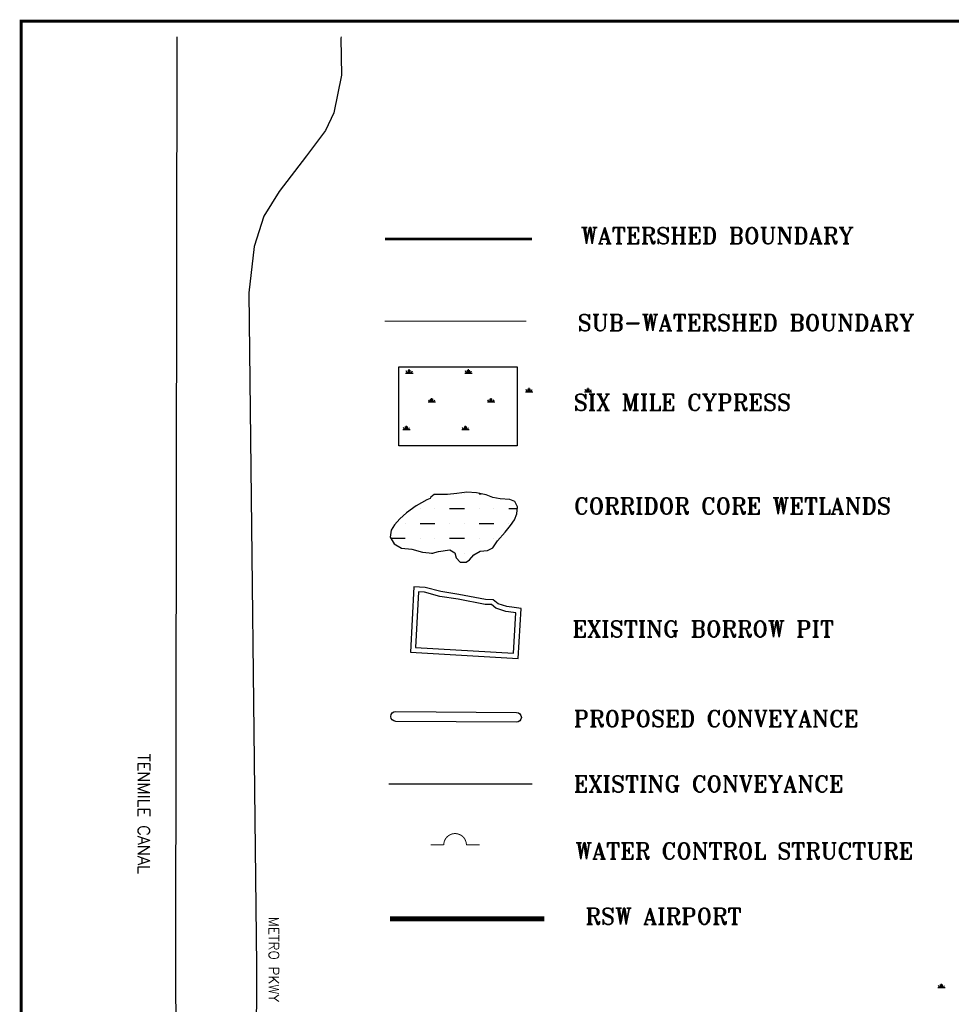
# Model space of a CAD drawing. Extents: x 212057 to 259631, y 788316 to 850646.
# Tile 7 of 20: x 218669 to 228122, y 812698 to 822688. Entities that reach past the tile are written whole.
import ezdxf

# ---------------------------------------------------------------- set-up
doc = ezdxf.new("R2010")
doc.units = 0
doc.header["$LTSCALE"] = 800
doc.linetypes.add('DASHED', pattern=[0])
doc.linetypes.add('STREAM', pattern=[0])
doc.layers.get('0').update_dxf_attribs({"linetype": 'CONTINUOUS'})
for name, color, linetype in [('AIR', 10, 'CONTINUOUS'), ('HATCH', 3, 'CONTINUOUS'), ('LIMBS', 5, 'STREAM'), ('MAJROADS', 1, 'CONTINUOUS'), ('NBORDER', 1, 'CONTINUOUS'), ('STRUCTURES', 1, 'CONTINUOUS'), ('SUBBASINS', 6, 'DASHED'), ('TEXT', 7, 'CONTINUOUS'), ('TRUNKS', 5, 'STREAM'), ('WL-PRESERVE', 14, 'CONTINUOUS'), ('WSHEDS', 11, 'CONTINUOUS')]:
    doc.layers.add(name, color=color, linetype=linetype)
doc.layers.get('0').off()
doc.styles.get("Standard").update_dxf_attribs({"font": 'ROMANT'})

# ---------------------------------------------------------------- blocks, each defined once
blk = doc.blocks.new('*X')
at = {"color": 0}
for p, q in [((223800, 818913.6), (223875, 818913.6)), ((223818.7, 818913.6), (223806.7, 818934.4)), ((223828.1, 818913.6), (223828.1, 818943.6)), ((223837.5, 818913.6), (223837.5, 818951.1)), ((223846.9, 818913.6), (223846.9, 818943.6)), ((223856.3, 818913.6), (223868.3, 818934.4)), ((224400, 818913.6), (224475, 818913.6)), ((224418.7, 818913.6), (224406.7, 818934.4)), ((224428.1, 818913.6), (224428.1, 818943.6)), ((224437.5, 818913.6), (224437.5, 818951.1)), ((224446.9, 818913.6), (224446.9, 818943.6)), ((224456.3, 818913.6), (224468.3, 818934.4)), ((229200, 812678.2), (229275, 812678.2)), ((229218.7, 812678.2), (229206.7, 812699)), ((229228.1, 812678.2), (229228.1, 812708.2)), ((229237.5, 812678.2), (229237.5, 812715.7)), ((229246.9, 812678.2), (229246.9, 812708.2)), ((229256.3, 812678.2), (229268.3, 812699)), ((214050, 789300), (214050, 789300)), ((214200, 789300), (214221.8, 789300)), ((213600, 789150), (213600, 789150)), ((213750, 789150), (213750, 789150)), ((213900, 789150), (214050, 789150)), ((214200, 789150), (214200, 789150)), ((214350, 789150), (214350, 789150)), ((214500, 789150), (214587.3, 789150)), ((213450, 789000), (213450, 789000)), ((213600, 789000), (213750, 789000)), ((213900, 789000), (213900, 789000)), ((214050, 789000), (214050, 789000)), ((214200, 789000), (214350, 789000)), ((214500, 789000), (214500, 789000)), ((213301.3, 788850), (213450, 788850)), ((213600, 788850), (213600, 788850)), ((213750, 788850), (213750, 788850)), ((213900, 788850), (214050, 788850)), ((214200, 788850), (214200, 788850)), ((214350, 788850), (214350, 788850)), ((213716.6, 788700), (213731.4, 788700)), ((214050, 788700), (214050, 788700))]:
    blk.add_line(p, q, dxfattribs=at)
blk = doc.blocks.new('WEIR')
at = {"layer": 'STRUCTURES', "color": 0, "const_width": 20}
blk.add_lwpolyline([(0, 498), (0, 230, -1), (0, -230), (0, -498)], format="xyb", dxfattribs=at)

msp = doc.modelspace()

# ---------------------------------------------------------------- linework, layer by layer
at = {"layer": 'AIR', "color": 0, "const_width": 50}
msp.add_lwpolyline([(222426.1, 813564.6), (223991.4, 813564.6)], dxfattribs=at)
at = {"layer": 'HATCH', "color": 0}
msp.add_lwpolyline([(222515.9, 818365.5), (222515.9, 819165.5), (223715.9, 819165.5), (223715.9, 818365.5)], close=True, dxfattribs=at)
at = {"layer": 'LIMBS', "color": 0}
msp.add_lwpolyline([(222413.3, 814933.6), (223869.5, 814933.6)], dxfattribs=at)
at = {"layer": 'MAJROADS', "color": 0}
msp.add_lwpolyline([(221929.2, 822514.2), (221928.8, 822499.4), (221935, 822125.6), (221857.2, 821742.6), (221773.4, 821563.6), (221578.9, 821307.8), (221301.4, 820942.9), (221147, 820694.6), (221047.9, 820385.8), (220995.2, 819916.7), (221071.5, 813090.8), (221052.9, 807738.8), (221048.4, 806315.9), (221153, 805207.6)], dxfattribs=at)
at = {"layer": 'NBORDER', "color": 0, "const_width": 30}
msp.add_lwpolyline([(218684, 801472.7), (251684, 801472.7), (251684, 822672.7), (218684, 822672.7)], close=True, dxfattribs=at)
at = {"layer": 'SUBBASINS', "color": 0, "const_width": 10}
msp.add_lwpolyline([(222372.8, 819629.3), (223809.8, 819629.3)], dxfattribs=at)
at = {"layer": 'TEXT', "color": 0}
msp.add_lwpolyline([(222485.4, 815668.4), (223709.7, 815659.3, -1), (223708.9, 815559.3), (222484.6, 815568.4, -1)], format="xyb", close=True, dxfattribs=at)
at = {"layer": 'TRUNKS', "color": 0, "linetype": 'STREAM'}
msp.add_lwpolyline([(220262.5, 822514.2), (220249.1, 813145.5), (220270.4, 807791.5), (220367.3, 802495.8), (220376.6, 801597.6)], dxfattribs=at)
at = {"layer": 'WL-PRESERVE', "color": 0}
for points in [[(222799.6, 817814.9), (222693, 817754), (222594.5, 817685.6), (222526.8, 817625.1), (222472, 817561.3), (222437.8, 817509.5), (222426.9, 817436.2), (222469.8, 817370.5), (222541.4, 817325), (222648.1, 817315), (222754.7, 817285.2), (222858.9, 817275.8), (222918.8, 817292.4), (223032.4, 817308.2), (223084.5, 817278.8), (223099.2, 817228.1), (223138.8, 817182.8), (223198.2, 817182.9), (223233.5, 817206.1), (223277.6, 817258.1), (223341.5, 817294.4), (223416, 817301.3), (223468.9, 817327.7), (223516.2, 817401.5), (223593.8, 817488.7), (223648.6, 817555.3), (223688.7, 817612.8), (223714.2, 817674.9), (223719.9, 817743.6), (223693, 817800.5), (223642, 817819.4), (223543.1, 817825.3), (223468.4, 817839.7), (223401.2, 817867.6), (223303.3, 817886.3), (223207.5, 817894.2), (223103, 817881.1), (223008.4, 817869.7), (222946.6, 817870.8), (222875.9, 817871.7), (222842, 817842.5), (222834.8, 817828.2)], [(222633.7, 816271.9), (223726.1, 816206.6), (223757.1, 816713.6), (223687.4, 816723.3), (223612.1, 816733.6), (223523.9, 816762.2), (223473.4, 816803.3), (223396.4, 816804.8), (223125.5, 816857.2), (222942.2, 816885.8), (222783.7, 816928.5), (222667, 816933.9)], [(222686.1, 816318.8), (223679.3, 816259.5), (223704.4, 816670.4), (223680.6, 816673.7), (223600.9, 816684.7), (223499.6, 816717.5), (223455.2, 816753.6), (223391.2, 816754.9), (223116.9, 816807.9), (222931.8, 816836.8), (222776, 816878.8), (222714.4, 816881.7)]]:
    msp.add_lwpolyline(points, close=True, dxfattribs=at)
at = {"layer": 'WSHEDS', "color": 0, "const_width": 30}
msp.add_lwpolyline([(222374, 820462.5), (223866.3, 820462.5)], dxfattribs=at)

# ---------------------------------------------------------------- block references
at = {"layer": 'HATCH', "color": 0}
for p in [(9131.2, 28576.8), (-1215.2, 189.3), (0, 0), (0, 0), (0, 0), (0, 0), (0, 0), (0, 0), (0, 0), (0, 0), (0, 0), (0, 0), (0, 0), (0, 0), (0, 0), (0, 0), (0, 0), (0, 0), (0, 0), (0, 0), (0, 0), (0, 0), (0, 0), (0, 0), (0, 0), (-986, -102), (-1243.9, -383.8)]:
    msp.add_blockref('*X', p, dxfattribs=at)
at = {"layer": 'STRUCTURES', "color": 0, "xscale": 0.5, "yscale": 0.5, "zscale": 0.5, "rotation": 90}
msp.add_blockref('WEIR', (223086.7, 814315), dxfattribs=at)

# ---------------------------------------------------------------- texts
at = {"layer": 'AIR', "color": 0}
msp.add_text('RSW AIRPORT', height=166.5, dxfattribs=at).set_placement((224409.8, 813508.4))
at = {"layer": 'MAJROADS', "color": 0}
msp.add_text('METRO PKWY', height=100, rotation=270, dxfattribs=at).set_placement((221198.2, 813586.8))
at = {"layer": 'TEXT', "color": 0}
for s, height, p in [('WATERSHED BOUNDARY', 166.5, (224363.5, 820413.7)), ('SUB-WATERSHED BOUNDARY', 166.5, (224330.6, 819529.6)), ('SIX MILE CYPRESS', 166.5, (224290.7, 818721.6)), ('CORRIDOR CORE WETLANDS', 166, (224293.2, 817670.7)), ('EXISTING BORROW PIT', 166.5, (224276.9, 816423.8)), ('PROPOSED CONVEYANCE', 166.5, (224289.6, 815513.5)), ('EXISTING CONVEYANCE', 166.5, (224289.6, 814851.2)), ('WATER CONTROL STRUCTURE', 166, (224306.6, 814170.5))]:
    msp.add_text(s, height=height, dxfattribs=at).set_placement(p)
msp.add_text('TENMILE CANAL', height=120, rotation=270, dxfattribs=at).set_placement((219868.4, 815240.3))

doc.saveas('drawing.dxf')
